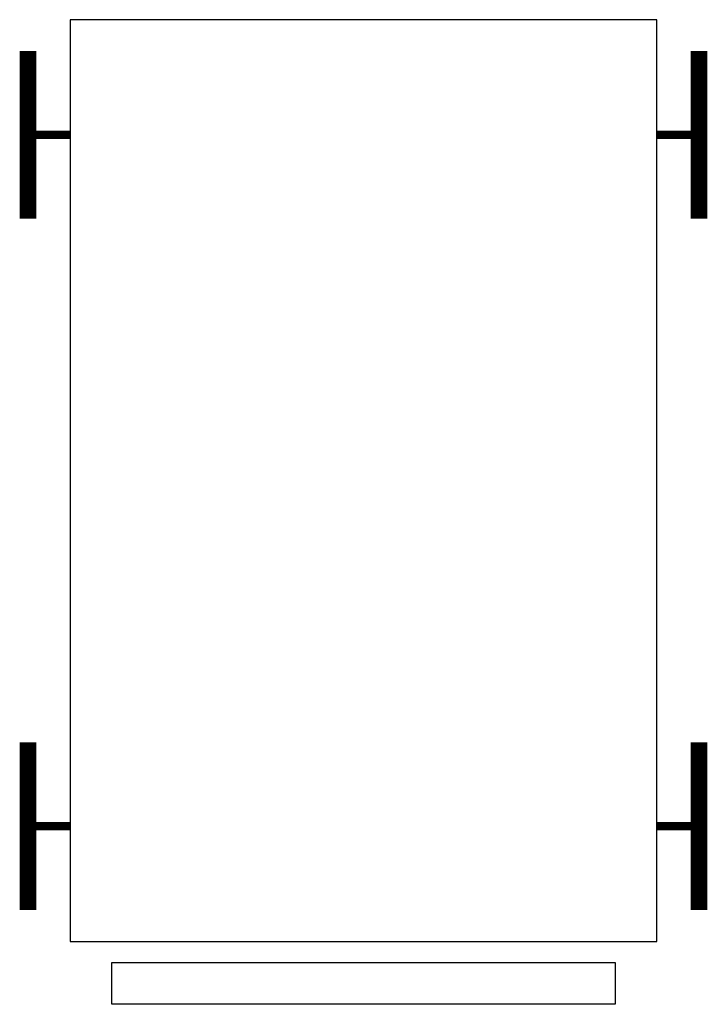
# Model space of a CAD drawing. Extents: x 0.342 to 0.752, y 19.216 to 19.804.
import ezdxf

# ---------------------------------------------------------------- set-up
doc = ezdxf.new("R2010")
doc.units = 0
doc.header["$MEASUREMENT"] = 0
doc.layers.add('MUEBLES', color=251, linetype='CONTINUOUS')

msp = doc.modelspace()

# ---------------------------------------------------------------- linework, layer by layer
at = {"layer": 'MUEBLES'}
for points in [[(0.37222, 19.25372), (0.72222, 19.25372), (0.72222, 19.80372), (0.37222, 19.80372)], [(0.39722, 19.24122), (0.69722, 19.24122), (0.69722, 19.21622), (0.39722, 19.21622)]]:
    msp.add_lwpolyline(points, close=True, dxfattribs=at)
for points, const_width in [([(0.34722, 19.78497), (0.34722, 19.68497)], 0.01), ([(0.74722, 19.78497), (0.74722, 19.68497)], 0.01), ([(0.34722, 19.73497), (0.37222, 19.73497)], 0.005), ([(0.74722, 19.73497), (0.72222, 19.73497)], 0.005), ([(0.34722, 19.27247), (0.34722, 19.37247)], 0.01), ([(0.74722, 19.27247), (0.74722, 19.37247)], 0.01), ([(0.34722, 19.32247), (0.37222, 19.32247)], 0.005), ([(0.74722, 19.32247), (0.72222, 19.32247)], 0.005)]:
    msp.add_lwpolyline(points, dxfattribs=dict(at, const_width=const_width))

doc.saveas('drawing.dxf')
